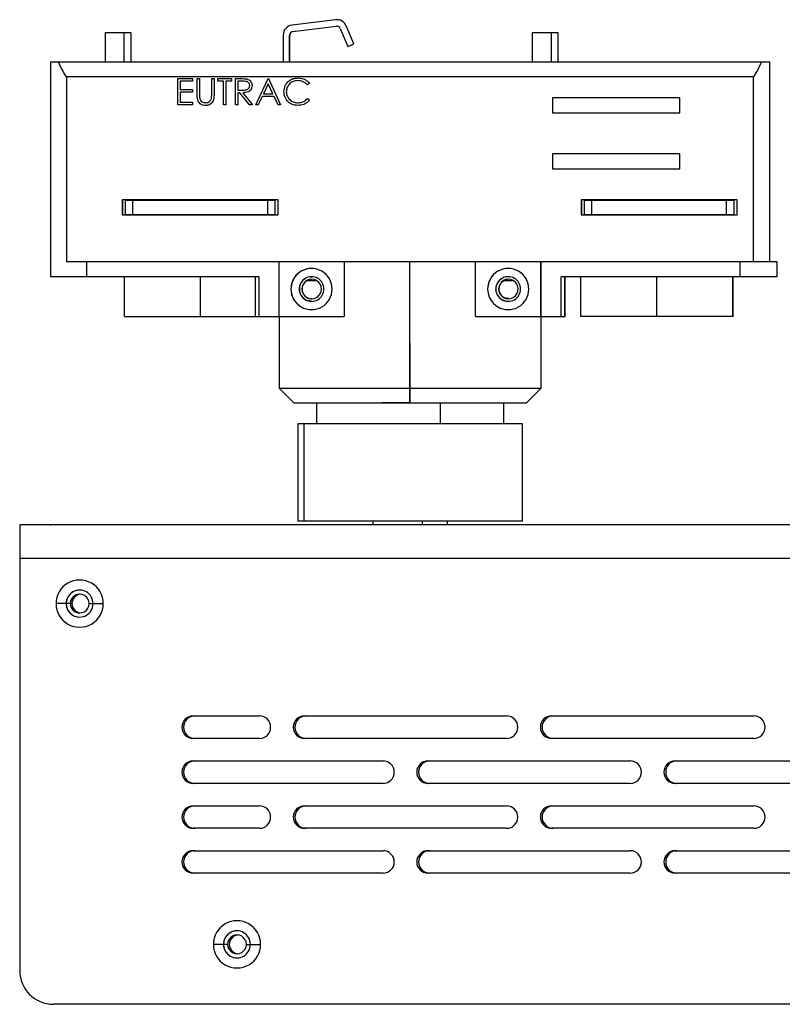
# Model space of a CAD drawing. Header units: millimetres. Extents: x 0 to 325, y 0 to 226.
# Tile 10 of 11: x 155 to 257, y 95 to 226. Entities that reach past the tile are written whole.
import ezdxf

# ---------------------------------------------------------------- set-up
doc = ezdxf.new("R2010")
doc.units = ezdxf.units.MM
doc.header["$PDSIZE"] = -1

msp = doc.modelspace()

# ---------------------------------------------------------------- linework, layer by layer
at = {"color": 7, "linetype": 'Continuous', "lineweight": 25}
for p, q in [((197.41, 226.46), (191.6, 225.74)), ((197.58, 226.47), (197.57, 226.47)), ((191.7, 224.9), (197.51, 225.61)), ((191.7, 224.9), (191.72, 224.9)), ((191.72, 224.9), (197.52, 225.61)), ((197.52, 225.61), (197.51, 225.61)), ((197.58, 225.62), (197.52, 225.61)), ((198.03, 225.31), (199.06, 222.89)), ((199.84, 223.23), (198.81, 225.64)), ((198.82, 225.64), (198.81, 225.64)), ((199.85, 223.23), (198.82, 225.64)), ((166.66, 224.75), (166.66, 220.85)), ((166.66, 224.75), (170.07, 224.75)), ((169.16, 224.75), (169.16, 220.85)), ((169.16, 224.75), (169.16, 220.85)), ((170.06, 224.75), (170.06, 220.85)), ((170.07, 224.75), (170.07, 220.85)), ((190.41, 224.4), (190.41, 220.85)), ((191.26, 220.85), (191.26, 224.4)), ((191.28, 224.4), (191.26, 224.4)), ((191.28, 220.85), (191.28, 224.4)), ((223.66, 224.75), (223.66, 220.85)), ((223.66, 224.75), (227.07, 224.75)), ((226.16, 224.75), (226.16, 220.85)), ((226.16, 224.75), (226.16, 220.85)), ((227.06, 224.75), (227.06, 220.85)), ((227.07, 224.75), (227.07, 220.85)), ((199.06, 222.89), (199.84, 223.23)), ((199.07, 222.89), (199.06, 222.89)), ((199.07, 222.89), (199.85, 223.23)), ((199.85, 223.23), (199.84, 223.23)), ((159.36, 220.85), (159.36, 192.15)), ((159.36, 220.85), (255.36, 220.85)), ((255.36, 194.15), (255.36, 220.85)), ((161.48, 218.85), (161.48, 194.15)), ((253.2, 218.85), (161.48, 218.85)), ((176.33, 218.6), (178.31, 218.6)), ((176.33, 215.1), (176.33, 218.6)), ((176.65, 218.24), (176.65, 217.16)), ((176.65, 218.24), (176.65, 217.16)), ((178.31, 218.24), (176.65, 218.24)), ((178.31, 218.6), (178.31, 218.24)), ((178.31, 218.6), (178.31, 218.24)), ((178.94, 218.6), (179.25, 218.6)), ((178.94, 216.49), (178.94, 218.6)), ((179.25, 218.6), (179.25, 216.5)), ((179.25, 218.6), (179.25, 216.5)), ((180.87, 216.5), (180.87, 218.6)), ((180.87, 218.6), (181.18, 218.6)), ((181.18, 218.6), (181.18, 216.49)), ((181.18, 218.6), (181.18, 216.49)), ((181.67, 218.24), (181.67, 218.6)), ((181.67, 218.6), (183.51, 218.6)), ((182.44, 218.24), (181.67, 218.24)), ((182.44, 215.1), (182.44, 218.24)), ((182.75, 218.24), (182.75, 215.1)), ((183.51, 218.24), (182.75, 218.24)), ((182.75, 218.24), (182.75, 215.1)), ((183.51, 218.6), (183.51, 218.24)), ((183.51, 218.6), (183.51, 218.24)), ((184.05, 218.6), (184.75, 218.6)), ((184.05, 215.1), (184.05, 218.6)), ((185.02, 218.24), (184.37, 218.24)), ((184.37, 218.24), (184.37, 217.07)), ((184.37, 218.24), (184.37, 217.07)), ((185.55, 218.55), (185.55, 218.55)), ((186.74, 215.1), (188.4, 218.6)), ((188.4, 218.6), (188.45, 218.6)), ((188.45, 218.6), (190.07, 215.1)), ((188.45, 218.6), (190.07, 215.1)), ((192.38, 218.33), (192.38, 218.33)), ((192.4, 218.69), (192.4, 218.69)), ((253.2, 194.15), (253.2, 218.85)), ((176.65, 217.16), (178.31, 217.16)), ((178.31, 217.16), (178.31, 216.81)), ((178.31, 217.16), (178.31, 216.81)), ((184.37, 217.07), (185.01, 217.07)), ((184.37, 217.07), (184.37, 217.07)), ((184.37, 217.07), (185.01, 217.07)), ((185.01, 217.07), (185.32, 217.12)), ((185.01, 217.07), (185.01, 217.07)), ((186.25, 217.66), (186.25, 217.66)), ((188.42, 217.92), (187.79, 216.58)), ((188.42, 217.92), (187.79, 216.58)), ((189.04, 216.58), (188.42, 217.92)), ((193.92, 217.96), (193.65, 217.75)), ((193.92, 217.96), (193.65, 217.75)), ((193.65, 217.75), (193.65, 217.75)), ((193.92, 217.96), (193.92, 217.96)), ((176.65, 216.81), (176.65, 215.46)), ((176.65, 216.81), (176.65, 215.46)), ((178.31, 216.81), (176.65, 216.81)), ((179.25, 216.5), (179.25, 216.5)), ((179.27, 216.04), (179.27, 216.04)), ((181.18, 216.49), (181.18, 216.49)), ((184.37, 216.72), (184.37, 215.1)), ((184.62, 216.72), (184.37, 216.72)), ((184.37, 216.72), (184.37, 215.1)), ((185.91, 215.1), (184.62, 216.72)), ((185.01, 216.72), (186.3, 215.1)), ((185.01, 216.72), (186.3, 215.1)), ((185.01, 216.72), (185.01, 216.72)), ((187.62, 216.22), (187.09, 215.1)), ((187.62, 216.22), (187.09, 215.1)), ((189.21, 216.22), (187.62, 216.22)), ((187.79, 216.58), (189.04, 216.58)), ((189.72, 215.1), (189.21, 216.22)), ((190.83, 216.85), (190.83, 216.85)), ((193.65, 215.95), (193.92, 215.74)), ((193.65, 215.95), (193.65, 215.95)), ((193.65, 215.95), (193.92, 215.74)), ((193.92, 215.74), (193.92, 215.74)), ((243.34, 216.05), (226.34, 216.05)), ((226.34, 216.05), (226.34, 214.05)), ((226.37, 216.05), (226.37, 214.05)), ((243.34, 214.05), (243.34, 216.05)), ((178.31, 215.1), (176.33, 215.1)), ((176.65, 215.46), (178.31, 215.46)), ((178.31, 215.46), (178.31, 215.1)), ((178.31, 215.46), (178.31, 215.1)), ((180.09, 215.01), (180.09, 215.01)), ((182.75, 215.1), (182.44, 215.1)), ((184.37, 215.1), (184.05, 215.1)), ((186.3, 215.1), (185.91, 215.1)), ((187.09, 215.1), (186.74, 215.1)), ((190.07, 215.1), (189.72, 215.1)), ((192.4, 215.37), (192.4, 215.37)), ((192.4, 215.01), (192.4, 215.01)), ((226.34, 214.05), (243.34, 214.05)), ((243.34, 208.55), (226.34, 208.55)), ((226.34, 208.55), (226.34, 206.55)), ((226.37, 208.55), (226.37, 206.55)), ((243.34, 206.55), (243.34, 208.55)), ((226.34, 206.55), (243.34, 206.55)), ((189.74, 202.4), (168.94, 202.4)), ((168.94, 202.4), (168.94, 200.4)), ((168.98, 202.4), (168.98, 200.4)), ((169.36, 202.35), (189.36, 202.35)), ((169.36, 200.45), (169.36, 202.35)), ((170.34, 200.45), (170.34, 202.35)), ((188.34, 200.45), (188.34, 202.35)), ((189.36, 200.45), (189.36, 202.35)), ((189.74, 200.4), (189.74, 202.4)), ((250.99, 202.4), (230.19, 202.4)), ((230.19, 202.4), (230.19, 200.4)), ((230.22, 202.4), (230.22, 200.4)), ((230.61, 202.35), (250.61, 202.35)), ((230.61, 200.45), (230.61, 202.35)), ((231.59, 200.45), (231.59, 202.35)), ((249.59, 200.45), (249.59, 202.35)), ((250.61, 200.45), (250.61, 202.35)), ((250.99, 200.4), (250.99, 202.4)), ((168.94, 200.4), (189.74, 200.4)), ((169.36, 200.45), (189.36, 200.45)), ((230.19, 200.4), (250.99, 200.4)), ((230.61, 200.45), (250.61, 200.45)), ((256.33, 194.15), (161.48, 194.15)), ((164.21, 192.15), (164.21, 194.15)), ((189.82, 194.15), (189.82, 186.85)), ((198.56, 194.15), (198.56, 186.85)), ((207.31, 177.25), (207.31, 194.15)), ((216.08, 186.85), (216.08, 194.15)), ((224.82, 186.85), (224.82, 194.15)), ((224.83, 186.85), (224.83, 194.15)), ((251.43, 192.15), (251.43, 194.15)), ((256.33, 192.15), (256.33, 194.15)), ((187.15, 192.15), (159.36, 192.15)), ((169.24, 186.85), (169.24, 192.15)), ((179.36, 186.85), (179.36, 192.15)), ((186.65, 192.15), (186.65, 186.85)), ((187.15, 192.15), (187.15, 186.85)), ((194.05, 192.14), (194.22, 192.15)), ((194.05, 192.14), (194.05, 192.14)), ((194.05, 192.14), (194.05, 192.14)), ((227.51, 186.85), (227.51, 192.15)), ((256.33, 192.15), (227.51, 192.15)), ((228.01, 186.85), (228.01, 192.15)), ((228.06, 186.85), (228.06, 192.15)), ((230.12, 186.85), (230.12, 192.15)), ((240.27, 186.85), (240.27, 192.15)), ((250.42, 186.85), (250.42, 192.15)), ((250.48, 186.85), (250.48, 192.15)), ((193.03, 191.65), (193.03, 191.65)), ((193.63, 191.65), (194.82, 191.65)), ((219.28, 191.65), (219.29, 191.65)), ((219.89, 191.65), (221.08, 191.65)), ((191.45, 190.5), (191.44, 190.5)), ((192.57, 190.5), (192.55, 190.5)), ((192.94, 190.5), (192.92, 190.5)), ((217.7, 190.5), (217.7, 190.5)), ((218.81, 190.5), (218.8, 190.5)), ((219.18, 190.5), (219.21, 190.5)), ((169.24, 186.85), (198.56, 186.85)), ((189.86, 186.85), (189.86, 177.25)), ((216.08, 186.85), (228.06, 186.85)), ((224.86, 177.25), (224.86, 186.85)), ((250.48, 186.85), (230.12, 186.85)), ((189.86, 177.25), (191.86, 175.25)), ((189.86, 177.25), (224.86, 177.25)), ((207.32, 175.25), (207.31, 177.25)), ((222.86, 175.25), (224.86, 177.25)), ((222.86, 175.25), (191.86, 175.25)), ((194.86, 175.25), (194.86, 172.5)), ((211.39, 172.5), (211.39, 175.25)), ((219.86, 172.5), (219.86, 175.25)), ((192.36, 172.5), (192.36, 159.5)), ((222.36, 172.5), (192.36, 172.5)), ((193.16, 172.5), (193.16, 159.5)), ((222.36, 159.5), (222.36, 172.5)), ((222.36, 159.5), (192.36, 159.5)), ((202.36, 159.5), (202.36, 159)), ((208.97, 159.5), (208.97, 159)), ((212.36, 159), (212.36, 159.5)), ((155.25, 159), (155.24, 154.5)), ((320.46, 159), (155.25, 159)), ((320.24, 154.5), (155.24, 154.5)), ((155.24, 154.5), (155.24, 99.5)), ((162, 148.5), (160.09, 148.5)), ((162.21, 148.5), (162.22, 148.5)), ((164.5, 148.5), (166.39, 148.5)), ((178.39, 133.5), (187.24, 133.5)), ((193.24, 133.5), (220.24, 133.5)), ((226.24, 133.5), (253.24, 133.5)), ((187.24, 130.5), (178.39, 130.5)), ((220.24, 130.5), (193.24, 130.5)), ((253.24, 130.5), (226.24, 130.5)), ((178.39, 127.5), (203.74, 127.5)), ((209.74, 127.5), (236.74, 127.5)), ((242.74, 127.5), (269.74, 127.5)), ((203.74, 124.5), (178.39, 124.5)), ((236.74, 124.5), (209.74, 124.5)), ((269.74, 124.5), (242.74, 124.5)), ((178.39, 121.5), (187.24, 121.5)), ((193.24, 121.5), (220.24, 121.5)), ((226.24, 121.5), (253.24, 121.5)), ((187.24, 118.5), (178.39, 118.5)), ((220.24, 118.5), (193.24, 118.5)), ((253.24, 118.5), (226.24, 118.5)), ((178.39, 115.5), (203.74, 115.5)), ((209.74, 115.5), (236.74, 115.5)), ((242.74, 115.5), (269.74, 115.5)), ((203.74, 112.5), (178.39, 112.5)), ((236.74, 112.5), (209.74, 112.5)), ((269.74, 112.5), (242.74, 112.5)), ((183, 103), (181.09, 103)), ((183.21, 103), (183.22, 103)), ((185.5, 103), (187.39, 103)), ((300.22, 95), (159.74, 95))]:
    msp.add_line(p, q, dxfattribs=at)
at = {"color": 7, "linetype": 'Continuous'}
for p, q in [((207.36, 175.3), (207.36, 183.32)), ((207.36, 175.3), (203.56, 175.3)), ((159.36, 159), (159.37, 159))]:
    msp.add_line(p, q, dxfattribs=at)
at = {"color": 7, "linetype": 'Continuous', "lineweight": 25}
for centre, radius, start, end in [((197.57, 225.12), 1.35, 23.0309, 97), ((197.58, 225.12), 1.35, 23.0309, 90), ((191.76, 224.4), 1.35, 97.0001, 180.0001), ((191.76, 224.4), 0.5, 97.0001, 180.0001), ((191.78, 224.4), 0.5, 97.0001, 180.0001), ((197.57, 225.12), 0.5, 23.0309, 97), ((194.19, 190.5), 2.75, 359.9999, 180.0001), ((194.2, 190.5), 2.75, 90.0001, 180.0001), ((194.2, 190.5), 1.65, 359.9999, 180.0001), ((194.22, 190.5), 1.65, 95.9238, 135.8157), ((220.45, 190.5), 2.75, 359.9999, 180.0001), ((220.45, 190.5), 2.75, 90.0001, 180.0001), ((220.45, 190.5), 1.65, 359.9999, 180.0001), ((220.48, 190.5), 1.65, 90, 135.8157), ((194.22, 190.5), 1.65, 137.9741, 180), ((194.22, 190.5), 1.3, 359.9999, 180.0001), ((194.24, 190.5), 1.3, 90, 117.7959), ((220.48, 190.5), 1.3, 359.9999, 180.0001), ((220.5, 190.5), 1.3, 90, 117.7959), ((194.19, 190.5), 2.75, 179.9999, 0.0001), ((194.2, 190.5), 2.75, 179.9999, 269.9999), ((194.2, 190.5), 1.65, 179.9999, 0.0001), ((194.22, 190.5), 1.65, 180, 222.0259), ((194.22, 190.5), 1.3, 179.9999, 0.0001), ((220.45, 190.5), 2.75, 179.9999, 0.0001), ((220.45, 190.5), 2.75, 179.9999, 269.9999), ((220.45, 190.5), 1.65, 179.9999, 0.0001), ((220.48, 190.5), 1.3, 179.9999, 0.0001), ((163.24, 148.5), 3.15, 359.9999, 180.0001), ((163.24, 148.5), 1.8, 359.9999, 180.0001), ((163.24, 148.5), 1.8, 90.0001, 180.0001), ((163.25, 148.5), 1.25, 359.9999, 180.0001), ((163.25, 148.5), 1.25, 90.0001, 180.0001), ((163.46, 148.5), 1.25, 94.941, 180.0001), ((163.47, 148.5), 1.25, 95.1257, 180.0001), ((163.24, 148.5), 3.15, 179.9999, 0.0001), ((163.24, 148.5), 1.8, 179.9999, 0.0001), ((163.24, 148.5), 1.8, 179.9999, 269.9999), ((163.25, 148.5), 1.25, 179.9999, 0.0001), ((163.25, 148.5), 1.25, 179.9999, 269.9999), ((163.46, 148.5), 1.25, 179.9999, 265.059), ((163.47, 148.5), 1.25, 179.9999, 264.8743), ((178.39, 132), 1.5, 90.0001, 269.9999), ((178.39, 132), 1.5, 90.0001, 269.9999), ((178.62, 132), 1.5, 90.0001, 269.9999), ((178.62, 132), 1.5, 90.0001, 269.9999), ((187.24, 132), 1.5, 270.0001, 89.9999), ((193.24, 132), 1.5, 90.0001, 269.9999), ((193.24, 132), 1.5, 90.0001, 269.9999), ((193.47, 132), 1.5, 90.0001, 269.9999), ((193.47, 132), 1.5, 90.0001, 269.9999), ((220.24, 132), 1.5, 270.0001, 89.9999), ((226.24, 132), 1.5, 90.0001, 269.9999), ((226.24, 132), 1.5, 90.0001, 269.9999), ((226.47, 132), 1.5, 90.0001, 269.9999), ((226.47, 132), 1.5, 90.0001, 269.9999), ((253.24, 132), 1.5, 270.0001, 89.9999), ((178.39, 126), 1.5, 90.0001, 269.9999), ((178.39, 126), 1.5, 90.0001, 269.9999), ((178.62, 126), 1.5, 90.0001, 269.9999), ((178.62, 126), 1.5, 90.0001, 269.9999), ((203.74, 126), 1.5, 270.0001, 89.9999), ((209.74, 126), 1.5, 90.0001, 269.9999), ((209.74, 126), 1.5, 90.0001, 269.9999), ((209.97, 126), 1.5, 90.0001, 269.9999), ((209.97, 126), 1.5, 90.0001, 269.9999), ((236.74, 126), 1.5, 270.0001, 89.9999), ((242.74, 126), 1.5, 90.0001, 269.9999), ((242.74, 126), 1.5, 90.0001, 269.9999), ((242.97, 126), 1.5, 90.0001, 269.9999), ((242.97, 126), 1.5, 90.0001, 269.9999), ((178.39, 120), 1.5, 90.0001, 269.9999), ((178.39, 120), 1.5, 90.0001, 269.9999), ((178.62, 120), 1.5, 90.0001, 269.9999), ((178.62, 120), 1.5, 90.0001, 269.9999), ((187.24, 120), 1.5, 270.0001, 89.9999), ((193.24, 120), 1.5, 90.0001, 269.9999), ((193.24, 120), 1.5, 90.0001, 269.9999), ((193.47, 120), 1.5, 90.0001, 269.9999), ((193.47, 120), 1.5, 90.0001, 269.9999), ((220.24, 120), 1.5, 270.0001, 89.9999), ((226.24, 120), 1.5, 90.0001, 269.9999), ((226.24, 120), 1.5, 90.0001, 269.9999), ((226.47, 120), 1.5, 90.0001, 269.9999), ((226.47, 120), 1.5, 90.0001, 269.9999), ((253.24, 120), 1.5, 270.0001, 89.9999), ((178.39, 114), 1.5, 90.0001, 269.9999), ((178.39, 114), 1.5, 90.0001, 269.9999), ((178.62, 114), 1.5, 90.0001, 269.9999), ((178.62, 114), 1.5, 90.0001, 269.9999), ((203.74, 114), 1.5, 270.0001, 89.9999), ((209.74, 114), 1.5, 90.0001, 269.9999), ((209.74, 114), 1.5, 90.0001, 269.9999), ((209.97, 114), 1.5, 90.0001, 269.9999), ((209.97, 114), 1.5, 90.0001, 269.9999), ((236.74, 114), 1.5, 270.0001, 89.9999), ((242.74, 114), 1.5, 90.0001, 269.9999), ((242.74, 114), 1.5, 90.0001, 269.9999), ((242.97, 114), 1.5, 90.0001, 269.9999), ((242.97, 114), 1.5, 90.0001, 269.9999), ((184.24, 103), 3.15, 359.9999, 180.0001), ((184.24, 103), 1.8, 359.9999, 180.0001), ((184.24, 103), 1.8, 90.0001, 180.0001), ((184.25, 103), 1.25, 359.9999, 180.0001), ((184.25, 103), 1.25, 90.0001, 180.0001), ((184.46, 103), 1.25, 94.941, 180.0001), ((184.47, 103), 1.25, 95.1257, 180.0001), ((184.24, 103), 3.15, 179.9999, 0.0001), ((184.24, 103), 1.8, 179.9999, 0.0001), ((184.24, 103), 1.8, 179.9999, 269.9999), ((184.25, 103), 1.25, 179.9999, 0.0001), ((184.25, 103), 1.25, 179.9999, 269.9999), ((184.46, 103), 1.25, 179.9999, 265.059), ((184.47, 103), 1.25, 179.9999, 264.8743), ((159.74, 99.5), 4.5, 179.9999, 269.9999)]:
    msp.add_arc(centre, radius, start, end, dxfattribs=at)
for points, knots in [([(161.48, 218.85), (161.26, 219.21), (160.85, 219.86), (160.54, 220.54), (160.41, 220.85)], [0, 0, 0, 0, 0.554965, 1, 1, 1, 1]), ([(254.28, 220.85), (254.1, 220.46), (253.79, 219.78), (253.38, 219.13), (253.2, 218.85)], [0, 0, 0, 0, 0.565117, 1, 1, 1, 1]), ([(184.75, 218.6), (184.9, 218.6), (185.17, 218.6), (185.43, 218.57), (185.55, 218.55)], [0, 0, 0, 0, 0.5602397, 1, 1, 1, 1]), ([(185.94, 217.67), (185.93, 217.72), (185.93, 217.82), (185.86, 217.96), (185.76, 218.08), (185.5, 218.25), (185.23, 218.24), (185.02, 218.24)], [0, 0, 0, 0, 0.125307, 0.250617, 0.375954, 0.501281, 1, 1, 1, 1]), ([(185.55, 218.55), (185.66, 218.52), (185.88, 218.44), (186.11, 218.21), (186.23, 217.94), (186.25, 217.76), (186.25, 217.66)], [0, 0, 0, 0, 0.279797, 0.5595, 0.779626, 1, 1, 1, 1]), ([(185.55, 218.55), (185.66, 218.52), (185.88, 218.44), (186.11, 218.21), (186.23, 217.94), (186.25, 217.76), (186.25, 217.66)], [0, 0, 0, 0, 0.2797971, 0.5594998, 0.7796265, 1, 1, 1, 1]), ([(190.51, 216.87), (190.55, 217.15), (190.61, 217.69), (191.13, 218.29), (191.75, 218.64), (192.18, 218.67), (192.4, 218.69)], [0, 0, 0, 0, 0.279512, 0.55908, 0.779374, 1, 1, 1, 1]), ([(192.38, 218.33), (192.15, 218.31), (191.71, 218.25), (191.19, 217.87), (190.88, 217.38), (190.84, 217.02), (190.83, 216.85)], [0, 0, 0, 0, 0.279856, 0.559519, 0.779686, 1, 1, 1, 1]), ([(192.38, 218.33), (192.15, 218.31), (191.71, 218.25), (191.19, 217.87), (190.88, 217.38), (190.84, 217.02), (190.83, 216.85)], [0, 0, 0, 0, 0.279856, 0.559519, 0.779686, 1, 1, 1, 1]), ([(193.65, 217.75), (193.45, 217.94), (193.08, 218.27), (192.59, 218.31), (192.38, 218.33)], [0, 0, 0, 0, 0.558427, 1, 1, 1, 1]), ([(192.4, 218.69), (192.73, 218.65), (193.33, 218.59), (193.74, 218.15), (193.92, 217.96)], [0, 0, 0, 0, 0.5595165, 1, 1, 1, 1]), ([(192.4, 218.69), (192.73, 218.65), (193.33, 218.59), (193.74, 218.15), (193.92, 217.96)], [0, 0, 0, 0, 0.559517, 1, 1, 1, 1]), ([(185.01, 217.07), (185.22, 217.07), (185.49, 217.07), (185.76, 217.24), (185.9, 217.4), (185.92, 217.56), (185.94, 217.67)], [0, 0, 0, 0, 0.499827, 0.625498, 0.751208, 1, 1, 1, 1]), ([(186.25, 217.66), (186.24, 217.55), (186.22, 217.33), (186.05, 217.04), (185.66, 216.74), (185.28, 216.73), (185.01, 216.72)], [0, 0, 0, 0, 0.18712, 0.373979, 0.560911, 1, 1, 1, 1]), ([(186.25, 217.66), (186.24, 217.55), (186.22, 217.33), (186.05, 217.04), (185.66, 216.74), (185.28, 216.73), (185.01, 216.72)], [0, 0, 0, 0, 0.18712, 0.373979, 0.560911, 1, 1, 1, 1]), ([(179, 215.75), (178.98, 215.89), (178.94, 216.13), (178.94, 216.38), (178.94, 216.49)], [0, 0, 0, 0, 0.559499, 1, 1, 1, 1]), ([(180.09, 215.01), (179.96, 215.02), (179.69, 215.04), (179.36, 215.21), (179.11, 215.46), (179.04, 215.65), (179, 215.75)], [0, 0, 0, 0, 0.280221, 0.559914, 0.779952, 1, 1, 1, 1]), ([(179.25, 216.5), (179.25, 216.42), (179.25, 216.26), (179.26, 216.11), (179.27, 216.04)], [0, 0, 0, 0, 0.5601244, 1, 1, 1, 1]), ([(179.25, 216.5), (179.25, 216.42), (179.25, 216.26), (179.26, 216.11), (179.27, 216.04)], [0, 0, 0, 0, 0.5601244, 1, 1, 1, 1]), ([(179.27, 216.04), (179.29, 215.93), (179.33, 215.72), (179.63, 215.44), (179.91, 215.4), (180.08, 215.37)], [0, 0, 0, 0, 0.281057, 0.560821, 1, 1, 1, 1]), ([(179.27, 216.04), (179.29, 215.93), (179.33, 215.72), (179.63, 215.44), (179.91, 215.4), (180.08, 215.37)], [0, 0, 0, 0, 0.281057, 0.560821, 1, 1, 1, 1]), ([(180.08, 215.37), (180.17, 215.38), (180.37, 215.4), (180.6, 215.55), (180.76, 215.74), (180.81, 215.89), (180.83, 215.96)], [0, 0, 0, 0, 0.279787, 0.559377, 0.779569, 1, 1, 1, 1]), ([(181.18, 216.49), (181.18, 216.29), (181.17, 215.9), (180.96, 215.39), (180.55, 215.06), (180.25, 215.03), (180.09, 215.01)], [0, 0, 0, 0, 0.281655, 0.560111, 0.78008, 1, 1, 1, 1]), ([(181.18, 216.49), (181.18, 216.29), (181.17, 215.9), (180.96, 215.39), (180.55, 215.06), (180.25, 215.03), (180.09, 215.01)], [0, 0, 0, 0, 0.281655, 0.560111, 0.78008, 1, 1, 1, 1]), ([(180.83, 215.96), (180.84, 216.06), (180.87, 216.24), (180.87, 216.42), (180.87, 216.5)], [0, 0, 0, 0, 0.559624, 1, 1, 1, 1]), ([(190.96, 215.62), (190.81, 215.83), (190.55, 216.21), (190.53, 216.67), (190.51, 216.87)], [0, 0, 0, 0, 0.5590286, 1, 1, 1, 1]), ([(190.83, 216.85), (190.85, 216.62), (190.91, 216.17), (191.35, 215.68), (191.87, 215.41), (192.22, 215.38), (192.4, 215.37)], [0, 0, 0, 0, 0.279434, 0.558921, 0.779283, 1, 1, 1, 1]), ([(190.83, 216.85), (190.85, 216.62), (190.91, 216.17), (191.35, 215.68), (191.87, 215.41), (192.22, 215.38), (192.4, 215.37)], [0, 0, 0, 0, 0.279434, 0.558921, 0.779283, 1, 1, 1, 1]), ([(192.4, 215.01), (192.09, 215.04), (191.54, 215.08), (191.14, 215.46), (190.96, 215.62)], [0, 0, 0, 0, 0.559804, 1, 1, 1, 1]), ([(192.4, 215.37), (192.67, 215.4), (193.15, 215.46), (193.5, 215.8), (193.65, 215.95)], [0, 0, 0, 0, 0.558772, 1, 1, 1, 1]), ([(193.92, 215.74), (193.82, 215.62), (193.6, 215.37), (193.08, 215.08), (192.66, 215.04), (192.4, 215.01)], [0, 0, 0, 0, 0.2804103, 0.5607951, 1, 1, 1, 1]), ([(193.92, 215.74), (193.82, 215.62), (193.6, 215.37), (193.08, 215.08), (192.66, 215.04), (192.4, 215.01)], [0, 0, 0, 0, 0.28041, 0.560795, 1, 1, 1, 1]), ([(193.64, 191.65), (193.48, 191.54), (193.26, 191.39), (193.05, 191.05), (192.97, 190.81), (192.94, 190.63), (192.94, 190.54), (192.94, 190.5)], [0, 0, 0, 0, 0.498461, 0.748899, 0.8928, 0.949153, 1, 1, 1, 1]), ([(192.99, 191.6), (193, 191.61), (193.01, 191.62), (193.03, 191.64), (193.03, 191.65)], [0, 0, 0, 0, 0.560132, 1, 1, 1, 1]), ([(218.81, 190.5), (218.82, 190.6), (218.83, 190.82), (218.93, 191.13), (219.08, 191.42), (219.21, 191.57), (219.28, 191.65)], [0, 0, 0, 0, 0.223644, 0.45865, 0.71488, 1, 1, 1, 1]), ([(219.21, 190.5), (219.21, 190.56), (219.22, 190.7), (219.29, 190.98), (219.44, 191.26), (219.66, 191.5), (219.82, 191.59), (219.9, 191.65)], [0, 0, 0, 0, 0.114633, 0.23399, 0.500622, 0.731, 1, 1, 1, 1]), ([(192.94, 190.5), (192.94, 190.47), (192.94, 190.42), (192.95, 190.31), (192.99, 190.09), (193.12, 189.8), (193.44, 189.44), (193.81, 189.15), (194.17, 189.23), (194.24, 189.25)], [0, 0, 0, 0, 0.020726, 0.042345, 0.091267, 0.225563, 0.449111, 0.894984, 1, 1, 1, 1]), ([(194.21, 188.87), (193.98, 188.89), (193.62, 188.92), (193.27, 189.13), (193.1, 189.28), (193.02, 189.36), (193, 189.38), (192.99, 189.39), (192.99, 189.39), (192.99, 189.39)], [0, 0, 0, 0, 0.462755, 0.730697, 0.927849, 0.979554, 0.993684, 0.997819, 1, 1, 1, 1]), ([(220.47, 188.86), (220.43, 188.85), (220.25, 188.84), (219.97, 188.91), (219.65, 189.05), (219.42, 189.21), (219.18, 189.43), (218.98, 189.75), (218.84, 190.11), (218.82, 190.37), (218.81, 190.5)], [0, 0, 0, 0, 0.061772, 0.316881, 0.428443, 0.529776, 0.668274, 0.789751, 0.898397, 1, 1, 1, 1]), ([(220.51, 189.25), (220.3, 189.25), (220.02, 189.24), (219.64, 189.52), (219.42, 189.75), (219.28, 190.03), (219.22, 190.3), (219.21, 190.43), (219.21, 190.5)], [0, 0, 0, 0, 0.431072, 0.583897, 0.715265, 0.866409, 0.934469, 1, 1, 1, 1])]:
    msp.add_open_spline(points, degree=3, knots=knots, dxfattribs=at)
at = {"color": 7, "linetype": 'Continuous'}
for p in [(207.36, 175.3), (159.36, 159)]:
    msp.add_point(p, dxfattribs=at)

doc.saveas('drawing.dxf')
